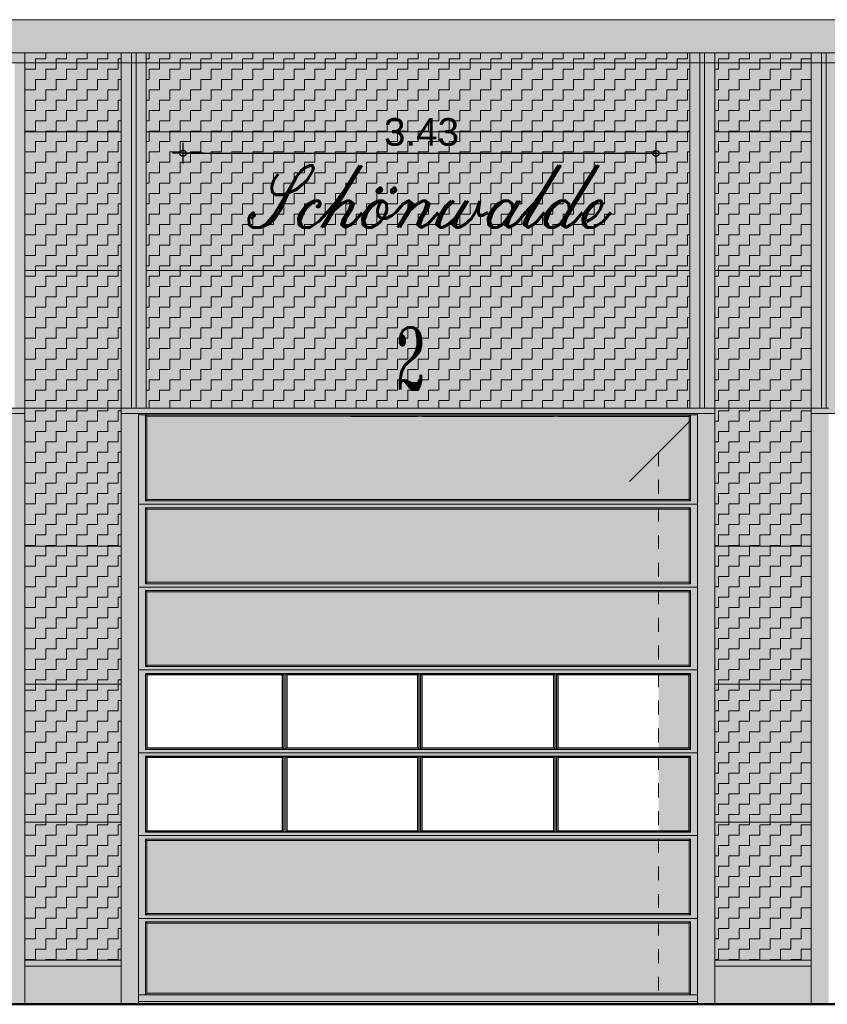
# Model space of a CAD drawing. Header units: metres. Extents: x 1169 to 1496, y -112 to 50.
# Tile 178 of 256: x 1376 to 1382, y -71 to -64. Entities that reach past the tile are written whole.
import ezdxf

# ---------------------------------------------------------------- set-up
doc = ezdxf.new("R2010")
doc.units = ezdxf.units.M
doc.header["$XCLIPFRAME"] = 2
doc.header["$PDMODE"] = 65
doc.linetypes.add('AUSGEZOGEN', pattern=[0])
doc.linetypes.add('PUNKT2_S9', pattern=[0.0015, 0, -0.0015])
for name, color, linetype, lineweight in [('XR$2$Ansicht', 1, 'AUSGEZOGEN', 50), ('XR$2$Dach_1', 3, 'AUSGEZOGEN', 18), ('XR$2$Filling', 4, 'AUSGEZOGEN', 13), ('XR$2$Maßlinie 1_50', 7, 'AUSGEZOGEN', 25), ('XR$2$Schraffur', 4, 'AUSGEZOGEN', 13), ('XR$2$STANDARD_1', 7, 'AUSGEZOGEN', 25), ('XR$2$Wegeflächen', 4, 'AUSGEZOGEN', 13), ('XR$3$Design', 4, 'AUSGEZOGEN', 13), ('XR$3$Filling', 4, 'AUSGEZOGEN', 13), ('XR$3$Möblierung', 4, 'AUSGEZOGEN', 13), ('XR$4$Ansicht', 1, 'AUSGEZOGEN', 50), ('XR$4$Muster', 4, 'AUSGEZOGEN', 13), ('XR$5$Möblierung', 4, 'AUSGEZOGEN', 13)]:
    doc.layers.add(name, color=color, linetype=linetype, lineweight=lineweight)
doc.styles.add('ARIAL', font='arial.ttf')
doc.styles.add('ROMANT', font='romant__.ttf')
doc.styles.add('SCRIPTC', font='scriptc_.ttf')
doc.dimstyles.new('DIMSTYLE_8', dxfattribs={"dimtxt": 0.2, "dimasz": 0.15, "dimexe": 0, "dimexo": 1e-06, "dimgap": 0.1, "dimtad": 2, "dimrnd": 0.005, "dimzin": 4, "dimdsep": 46, "dimtxsty": 'ARIAL', "dimblk1": 'ALL_ML_KREIS', "dimblk2": 'ALL_ML_KREIS', "dimsah": 1, "dimcen": 0, "dimse1": 1, "dimse2": 1, "dimclrd": 7, "dimclre": 7, "dimclrt": 7, "dimadec": 0, "dimazin": 0, "dimtfac": 1, "dimtdec": 0, "dimtix": 1, "dimtmove": 2, "dimatfit": 3, "dimfxl": 0, "dimtzin": 0, "dimlwd": 0, "dimlwe": 25, "dimarcsym": 0})
picture_1 = doc.add_image_def('image1.tif', size_in_pixel=(512, 512))
pattern_1 = [(90, (-0.15, 0.15), (-0.075, 0.075), [0.075, -0.075]), (180, (-0.15, 0.15), (-0.075, -0.075), [0.075, -0.075])]

# ---------------------------------------------------------------- blocks, each defined once
blk = doc.blocks.new('ALL_ML_KREIS')
at = {"color": 0, "linetype": 'ByBlock', "lineweight": -2}
for p, q in [((0, -0.5), (0, 0.5)), ((-1, 0), (0.5, 0))]:
    blk.add_line(p, q, dxfattribs=at)
blk.add_circle((0, 0), 0.15, dxfattribs=at)
blk = doc.blocks.new('*D118')
at = {"layer": 'DEFPOINTS', "color": 7, "linetype": 'AUSGEZOGEN', "lineweight": 25, "transparency": 33554687}
for p in [(1377.32, -65.1096), (1380.7485, -65.7012), (1377.32, -65.8224)]:
    blk.add_point(p, dxfattribs=at)
at = {"layer": 'XR$2$Maßlinie 1_50', "color": 7, "linetype": 'AUSGEZOGEN', "lineweight": -2, "transparency": 33554687}
blk.add_line((1377.32, -65.1096), (1380.7485, -65.1096), dxfattribs=at)
at = {"layer": 'XR$2$Maßlinie 1_50', "color": 7, "linetype": 'AUSGEZOGEN', "lineweight": 25, "transparency": 33554687, "xscale": 0.15, "yscale": 0.15, "zscale": 0.15, "rotation": 180}
blk.add_blockref('ALL_ML_KREIS', (1377.32, -65.1096), dxfattribs=at)
at = {"layer": 'XR$2$Maßlinie 1_50', "color": 7, "linetype": 'AUSGEZOGEN', "lineweight": 25, "transparency": 33554687, "xscale": 0.15, "yscale": 0.15, "zscale": 0.15}
blk.add_blockref('ALL_ML_KREIS', (1380.7485, -65.1096), dxfattribs=at)
at = {"layer": 'XR$2$Maßlinie 1_50', "color": 7, "linetype": 'AUSGEZOGEN', "lineweight": 25, "transparency": 33554687, "insert": (1379.0487, -64.9561), "char_height": 0.2, "width": 0.8, "attachment_point": 5, "style": 'ARIAL'}
blk.add_mtext('\\A1;{\\A1;{3.43\\H0.132000;\\S^ ;}}', dxfattribs=at)

msp = doc.modelspace()

# ---------------------------------------------------------------- hatches: boundary and pattern name
at = {"layer": 'XR$2$Filling', "linetype": 'AUSGEZOGEN', "lineweight": 13, "transparency": 33554687}
h = msp.add_hatch(dxfattribs=at)
h.set_pattern_fill('MUSTER', color=52, scale=0.075, angle=90, style=0, pattern_type=2)
h.set_pattern_definition(pattern_1)
h.paths.add_polyline_path([(1376.1731, -64.3816), (1376.1731, -70.9551), (1376.8731, -70.9551), (1376.8731, -64.3816)], flags=0)
h = msp.add_hatch(dxfattribs=at)
h.set_pattern_fill('MUSTER', color=52, scale=0.075, angle=90, style=0, pattern_type=2)
h.set_pattern_definition(pattern_1)
h.paths.add_polyline_path([(1377.0531, -64.3816), (1377.0531, -66.9551), (1380.9931, -66.9551), (1380.9931, -64.3816)], flags=0)
h = msp.add_hatch(dxfattribs=at)
h.set_pattern_fill('MUSTER', color=52, scale=0.075, angle=90, style=0, pattern_type=2)
h.set_pattern_definition(pattern_1)
h.paths.add_polyline_path([(1381.1731, -70.9551), (1381.8731, -70.9551), (1381.8731, -64.3816), (1381.1731, -64.3816)], flags=0)
at = {"layer": 'XR$3$Filling', "linetype": 'AUSGEZOGEN', "lineweight": 200, "true_color": 0x861922, "transparency": 33554687}
for points in [[(1380.9879, -67.6175), (1380.9879, -67.0153), (1380.0354, -67.0153), (1380.0074, -67.0152), (1379.0507, -67.0153), (1379.0227, -67.0152), (1378.5337, -67.0153), (1377.0583, -67.0152), (1377.0583, -67.6176), (1380.0064, -67.6176), (1380.0064, -67.6176)], [(1378.8139, -67.6876), (1377.0583, -67.6876), (1377.0583, -68.2176), (1378.0481, -68.2176), (1378.0481, -68.2177), (1380.9879, -68.2175), (1380.9879, -67.6876), (1379.7181, -67.6876), (1379.7181, -67.6876)], [(1378.8139, -68.2876), (1377.0583, -68.2876), (1377.0583, -68.8176), (1378.0481, -68.8176), (1378.0481, -68.8176), (1380.9879, -68.8174), (1380.9879, -68.2876), (1379.7181, -68.2876), (1379.7181, -68.2875)], [(1378.8139, -70.0876), (1377.0583, -70.0876), (1377.0583, -70.6176), (1378.0481, -70.6176), (1378.0481, -70.6177), (1380.9879, -70.6175), (1380.9879, -70.0876), (1379.7181, -70.0876), (1379.7181, -70.0876)], [(1378.8139, -70.6876), (1377.0583, -70.6876), (1377.0583, -71.1951), (1380.9879, -71.1951), (1380.9879, -70.6876), (1379.6664, -70.6876), (1379.6664, -70.6876)]]:
    msp.add_hatch(color=246, dxfattribs=at).paths.add_polyline_path(points)
at = {"layer": 'XR$3$Möblierung', "linetype": 'AUSGEZOGEN', "lineweight": 13, "true_color": 0x9f9d98, "transparency": 33554687}
for points in [[(1368.395, -64.1416), (1368.395, -64.8324), (1368.4181, -64.8324), (1368.4181, -64.3816), (1387.2981, -64.3816), (1387.2981, -64.8324), (1387.3215, -64.8324), (1387.3215, -64.1416)], [(1376.8731, -70.9991), (1376.8731, -70.9551), (1376.1731, -70.9551), (1376.1731, -70.9991)], [(1381.8731, -70.9991), (1381.8731, -70.9551), (1381.1731, -70.9551), (1381.1731, -70.9991)]]:
    msp.add_hatch(color=253, dxfattribs=at).paths.add_polyline_path(points)
at = {"layer": 'XR$4$Muster', "linetype": 'AUSGEZOGEN', "lineweight": 13, "transparency": 33554687}
for points in [[(1387.2487, -64.4545), (1387.2981, -64.405), (1387.2981, -64.3816), (1368.4181, -64.3816), (1368.4181, -64.4545), (1369.5579, -64.4545)], [(1380.767, -71.2751), (1381.0481, -71.2751), (1381.0481, -66.9951), (1376.9981, -66.9951), (1376.9981, -67.2762), (1380.767, -67.2762)], [(1376.8731, -70.9991), (1376.1731, -70.9991), (1376.1731, -71.0391), (1376.8731, -71.0391)], [(1381.1731, -71.0391), (1381.8731, -71.0391), (1381.8731, -70.9991), (1381.1731, -70.9991)]]:
    msp.add_hatch(color=59, dxfattribs=at).paths.add_polyline_path(points)
at = {"layer": 'XR$5$Möblierung', "linetype": 'AUSGEZOGEN', "lineweight": 13, "true_color": 0x9f9d98, "transparency": 33554687}
for points in [[(1371.8731, -71.2751), (1371.9981, -71.2751), (1371.9981, -66.9951), (1376.0481, -66.9951), (1376.0481, -71.2751), (1376.1731, -71.2751), (1376.1731, -64.3816), (1376.1001, -64.3816), (1376.1001, -66.9551), (1376.0661, -66.9551), (1376.0661, -64.3816), (1375.9931, -64.3816), (1375.9931, -66.9551), (1372.0531, -66.9551), (1372.0531, -64.3816), (1371.9801, -64.3816), (1371.9801, -66.9551), (1371.9461, -66.9551), (1371.9461, -64.3816), (1371.8731, -64.3816)], [(1381.1731, -71.2751), (1381.1731, -64.3816), (1381.1001, -64.3816), (1381.1001, -66.9551), (1381.0661, -66.9551), (1381.0661, -64.3816), (1380.9931, -64.3816), (1380.9931, -66.9551), (1377.0531, -66.9551), (1377.0531, -64.3816), (1376.9801, -64.3816), (1376.9801, -66.9551), (1376.9461, -66.9551), (1376.9461, -64.3816), (1376.8731, -64.3816), (1376.8731, -71.2751), (1376.9981, -71.2751), (1376.9981, -66.9951), (1381.0481, -66.9951), (1381.0481, -71.2751)], [(1381.8731, -64.3816), (1381.8731, -71.2751), (1381.9981, -71.2751), (1381.9981, -66.9951), (1386.0481, -66.9951), (1386.0481, -71.2751), (1386.1731, -71.2751), (1386.1731, -64.3816), (1386.1001, -64.3816), (1386.1001, -66.9551), (1386.0661, -66.9551), (1386.0661, -64.3816), (1385.9931, -64.3816), (1385.9931, -66.9551), (1382.0531, -66.9551), (1382.0531, -64.3816), (1381.9801, -64.3816), (1381.9801, -66.9551), (1381.9461, -66.9551), (1381.9461, -64.3816)]]:
    msp.add_hatch(color=253, dxfattribs=at).paths.add_polyline_path(points)
at = {"layer": 'XR$5$Möblierung', "linetype": 'AUSGEZOGEN', "lineweight": 13, "true_color": 0x878581, "transparency": 33554687}
for points in [[(1376.1731, -64.3816), (1376.1731, -70.9551), (1376.8731, -70.9551), (1376.8731, -64.3816)], [(1377.0531, -64.3816), (1377.0531, -66.9551), (1380.9931, -66.9551), (1380.9931, -64.3816)], [(1381.1731, -70.9551), (1381.8731, -70.9551), (1381.8731, -64.3816), (1381.1731, -64.3816)]]:
    msp.add_hatch(color=252, dxfattribs=at).paths.add_polyline_path(points)
at = {"layer": 'XR$5$Möblierung', "linetype": 'AUSGEZOGEN', "lineweight": 13, "true_color": 0x73716e, "transparency": 33554687}
for points in [[(1376.9801, -66.9551), (1376.9801, -64.3816), (1376.9461, -64.3816), (1376.9461, -66.9551)], [(1381.0661, -64.3816), (1381.0661, -66.9551), (1381.1001, -66.9551), (1381.1001, -64.3816)], [(1381.9801, -66.9551), (1381.9801, -64.3816), (1381.9461, -64.3816), (1381.9461, -66.9551)]]:
    msp.add_hatch(color=8, dxfattribs=at).paths.add_polyline_path(points)
at = {"layer": 'XR$5$Möblierung', "linetype": 'AUSGEZOGEN', "lineweight": 13, "true_color": 0x72151d, "transparency": 33554687}
msp.add_hatch(color=246, dxfattribs=at).paths.add_polyline_path([(1376.9981, -67.2762), (1376.9981, -71.2751), (1380.767, -71.2751), (1380.767, -71.1951), (1377.0583, -71.1951), (1377.0583, -70.6877), (1377.0583, -70.6876), (1378.8087, -70.6876), (1379.5581, -70.6876), (1379.6665, -70.6876), (1379.6665, -70.6876), (1380.767, -70.6876), (1380.767, -70.6176), (1379.6665, -70.6176), (1379.6665, -70.6176), (1378.0482, -70.6177), (1377.0583, -70.6177), (1377.0583, -70.6176), (1377.0583, -70.0877), (1377.0583, -70.0876), (1378.8087, -70.0876), (1379.5582, -70.0876), (1379.7182, -70.0876), (1379.7182, -70.0876), (1380.767, -70.0876), (1380.767, -70.0278), (1378.0518, -70.0278), (1378.0416, -70.0176), (1377.0583, -70.0176), (1377.0583, -69.4876), (1378.0417, -69.4876), (1378.0518, -69.4775), (1380.767, -69.4775), (1380.767, -69.4278), (1378.0518, -69.4278), (1378.0416, -69.4176), (1377.0583, -69.4176), (1377.0583, -69.4176), (1377.0583, -68.8876), (1378.0417, -68.8876), (1378.0518, -68.8775), (1380.767, -68.8775), (1380.767, -68.8177), (1380.0363, -68.8177), (1380.0363, -68.8176), (1377.0583, -68.8176), (1377.0583, -68.8176), (1377.0583, -68.2877), (1377.0583, -68.2876), (1378.814, -68.2876), (1379.7182, -68.2875), (1379.7182, -68.2876), (1379.7837, -68.2876), (1380.767, -68.2875), (1380.767, -68.2176), (1379.6665, -68.2176), (1379.6665, -68.2176), (1378.0482, -68.2177), (1377.0583, -68.2177), (1377.0583, -68.2176), (1377.0583, -67.6877), (1377.0583, -67.6876), (1378.8087, -67.6876), (1379.5582, -67.6876), (1379.7182, -67.6876), (1379.7182, -67.6876), (1380.767, -67.6876), (1380.767, -67.6176), (1377.0583, -67.6176), (1377.0583, -67.2762)])
at = {"layer": 'XR$5$Möblierung', "linetype": 'AUSGEZOGEN', "lineweight": 13, "true_color": 0xb4b2ac, "transparency": 33554687}
for points in [[(1376.8731, -71.2751), (1376.8731, -70.9991), (1376.1731, -70.9991), (1376.1731, -71.2751)], [(1381.8731, -71.2751), (1381.8731, -70.9991), (1381.1731, -70.9991), (1381.1731, -71.2751)]]:
    msp.add_hatch(color=253, dxfattribs=at).paths.add_polyline_path(points)

# ---------------------------------------------------------------- linework, layer by layer
at = {"layer": 'XR$2$Ansicht', "color": 4, "linetype": 'AUSGEZOGEN', "lineweight": 13, "transparency": 33554687}
for p, q in [((1376.1731, -64.9551), (1376.8731, -64.9551)), ((1377.0531, -64.9551), (1380.9931, -64.9551)), ((1381.1731, -64.9551), (1381.8731, -64.9551)), ((1376.1731, -65.9599), (1376.8731, -65.9599)), ((1377.0531, -65.9599), (1380.9931, -65.9599)), ((1381.1731, -65.9599), (1381.8731, -65.9599)), ((1376.1731, -66.9551), (1371.9981, -66.9551)), ((1376.1731, -66.9551), (1376.8731, -66.9551)), ((1381.0481, -66.9551), (1376.8731, -66.9551)), ((1381.0481, -66.9551), (1381.9981, -66.9551)), ((1376.9981, -66.9951), (1376.9981, -71.2751)), ((1381.0481, -66.9951), (1381.0481, -71.2751)), ((1376.1731, -67.9551), (1376.8731, -67.9551)), ((1381.1731, -67.9551), (1381.8731, -67.9551)), ((1376.1731, -68.9551), (1376.8731, -68.9551)), ((1381.1731, -68.9551), (1381.8731, -68.9551)), ((1376.1731, -69.9551), (1376.8731, -69.9551)), ((1381.1731, -69.9551), (1381.8731, -69.9551)), ((1376.1731, -70.9551), (1376.8731, -70.9551)), ((1381.1731, -70.9551), (1381.8731, -70.9551)), ((1376.1731, -70.9991), (1376.8731, -70.9991)), ((1381.1731, -70.9991), (1381.8731, -70.9991))]:
    msp.add_line(p, q, dxfattribs=at)
at = {"layer": 'XR$2$Dach_1', "color": 4, "linetype": 'AUSGEZOGEN', "lineweight": 13, "transparency": 33554687}
for p, q in [((1368.395, -64.1416), (1387.3215, -64.1416)), ((1368.395, -64.3816), (1387.3215, -64.3816)), ((1376.1731, -66.9551), (1376.1731, -64.3816)), ((1376.8731, -66.9551), (1376.8731, -64.3816)), ((1376.9461, -66.9551), (1376.9461, -64.3816)), ((1376.9801, -66.9551), (1376.9801, -64.3816)), ((1377.0531, -66.9551), (1377.0531, -64.3816)), ((1380.9931, -66.9551), (1380.9931, -64.3816)), ((1381.0661, -66.9551), (1381.0661, -64.3816)), ((1381.1001, -66.9551), (1381.1001, -64.3816)), ((1381.1731, -66.9551), (1381.1731, -64.3816)), ((1381.8731, -66.9551), (1381.8731, -64.3816)), ((1381.9461, -66.9551), (1381.9461, -64.3816)), ((1381.9801, -66.9551), (1381.9801, -64.3816)), ((1376.1731, -71.2751), (1376.1731, -66.9551)), ((1376.8731, -71.2751), (1376.8731, -66.9551)), ((1381.1731, -71.2751), (1381.1731, -66.9551)), ((1381.8731, -71.2751), (1381.8731, -66.9551)), ((1371.8731, -66.9951), (1376.1731, -66.9951)), ((1376.8731, -66.9951), (1381.1731, -66.9951)), ((1381.0481, -71.2751), (1381.0481, -66.9951)), ((1381.8731, -66.9951), (1386.1731, -66.9951))]:
    msp.add_line(p, q, dxfattribs=at)
at = {"layer": 'XR$2$Schraffur', "color": 1, "linetype": 'AUSGEZOGEN', "lineweight": 13, "transparency": 33554687}
for p, q in [((1378.5348, -67.0051), (1376.9981, -67.0051)), ((1377.0583, -67.0152), (1377.0481, -67.0051)), ((1377.0481, -67.0051), (1377.0481, -67.6278)), ((1377.0583, -67.0152), (1377.0583, -67.6176)), ((1380.9879, -67.0152), (1377.0583, -67.0152)), ((1381.0481, -67.0051), (1378.5348, -67.0051)), ((1379.0217, -67.0153), (1378.5348, -67.0153)), ((1380.0064, -67.0153), (1379.0517, -67.0153)), ((1380.9879, -67.0153), (1380.0364, -67.0153)), ((1380.9879, -67.0153), (1380.9981, -67.0051)), ((1380.9879, -67.6176), (1380.9879, -67.0152)), ((1380.9981, -67.0051), (1380.9981, -67.6278)), ((1377.0583, -67.6176), (1377.0481, -67.6278)), ((1380.9879, -67.6176), (1377.0583, -67.6176)), ((1379.0217, -67.6176), (1378.0716, -67.6177)), ((1379.6364, -67.6176), (1379.0517, -67.6176)), ((1380.0064, -67.6176), (1379.0517, -67.6176)), ((1380.0064, -67.6176), (1379.7181, -67.6176)), ((1380.9879, -67.6175), (1380.0364, -67.6176)), ((1380.988, -67.6176), (1380.0364, -67.6176)), ((1380.9879, -67.6176), (1380.9981, -67.6278)), ((1376.9981, -67.6526), (1381.0481, -67.6526)), ((1377.0481, -67.6278), (1380.9981, -67.6278)), ((1377.0583, -67.6877), (1377.0481, -67.6775)), ((1377.0481, -67.6775), (1377.0481, -68.0916)), ((1377.0481, -67.6775), (1380.9981, -67.6775)), ((1380.9881, -67.6875), (1377.0583, -67.6877)), ((1377.0583, -67.6876), (1377.0583, -68.2176)), ((1380.988, -67.6876), (1379.7181, -67.6876)), ((1380.9879, -67.6877), (1380.9981, -67.6775)), ((1380.9879, -68.2176), (1380.9879, -67.6876)), ((1380.9981, -67.6775), (1380.9981, -68.0916)), ((1377.0481, -67.7089), (1377.0481, -68.2278)), ((1380.9981, -67.7089), (1380.9981, -68.2278)), ((1376.9981, -68.2526), (1381.0481, -68.2526)), ((1377.0583, -68.2176), (1377.0481, -68.2278)), ((1377.0481, -68.2278), (1380.9981, -68.2278)), ((1380.988, -68.2175), (1377.0583, -68.2177)), ((1380.9881, -68.2176), (1379.6664, -68.2176)), ((1380.9879, -68.2175), (1380.9981, -68.2277)), ((1377.0583, -68.2877), (1377.0481, -68.2775)), ((1377.0481, -68.2775), (1377.0481, -68.8278)), ((1377.0481, -68.2775), (1380.9981, -68.2775)), ((1377.0583, -68.2876), (1377.0583, -68.8176)), ((1380.988, -68.2876), (1377.0583, -68.2876)), ((1380.9879, -68.2875), (1380.0364, -68.2876)), ((1380.9879, -68.2877), (1380.9981, -68.2775)), ((1380.9879, -68.8176), (1380.9879, -68.2875)), ((1380.9981, -68.2775), (1380.9981, -68.8278)), ((1377.0481, -68.4829), (1377.0481, -68.8226)), ((1377.0583, -68.4931), (1377.0583, -68.8124)), ((1380.9879, -68.8124), (1380.9879, -68.4931)), ((1380.9879, -68.8177), (1380.9879, -68.4932)), ((1380.9981, -68.4829), (1380.9981, -68.8226)), ((1377.0481, -68.7123), (1377.0481, -68.8278)), ((1377.0583, -68.7224), (1377.0583, -68.8176)), ((1380.9981, -68.7123), (1380.9981, -68.8278)), ((1377.0583, -68.8176), (1377.0481, -68.8278)), ((1377.0481, -68.8278), (1380.9981, -68.8278)), ((1380.988, -68.8176), (1377.0583, -68.8176)), ((1380.9881, -68.8177), (1380.0363, -68.8177)), ((1380.9879, -68.8176), (1380.9981, -68.8278)), ((1376.9981, -68.8526), (1381.0481, -68.8526)), ((1377.0583, -68.8876), (1377.0481, -68.8775)), ((1377.0481, -68.8775), (1377.0481, -69.4278)), ((1377.0481, -68.8775), (1380.9981, -68.8775)), ((1377.0583, -68.8876), (1377.0583, -69.4176)), ((1378.0417, -68.8876), (1377.0583, -68.8876)), ((1378.0416, -68.8877), (1378.0416, -69.4176)), ((1378.0518, -68.8775), (1378.0518, -69.4278)), ((1378.0614, -68.8775), (1378.0614, -69.4278)), ((1379.0217, -68.8876), (1378.0716, -68.8877)), ((1378.0716, -68.8877), (1378.0716, -69.4177)), ((1379.0217, -68.8876), (1378.3299, -68.8876)), ((1379.0217, -68.8876), (1379.0217, -69.4176)), ((1379.0319, -68.8775), (1379.0319, -69.4278)), ((1379.0415, -68.8775), (1379.0415, -69.4278)), ((1379.6364, -68.8876), (1379.0517, -68.8876)), ((1380.0064, -68.8876), (1379.0517, -68.8876)), ((1379.0517, -68.8876), (1379.0517, -69.4177)), ((1380.0064, -68.8876), (1379.6664, -68.8876)), ((1380.0064, -68.8876), (1380.0064, -69.4177)), ((1380.0166, -68.8775), (1380.0166, -69.4278)), ((1380.0262, -68.8775), (1380.0262, -69.4278)), ((1380.0364, -68.8876), (1380.0364, -69.4176)), ((1380.9894, -68.8876), (1380.0364, -68.8876)), ((1380.9879, -68.8877), (1380.9981, -68.8775)), ((1380.9879, -69.4176), (1380.9879, -68.8876)), ((1380.9981, -68.8775), (1380.9981, -69.4278)), ((1376.9981, -69.4526), (1381.0481, -69.4526)), ((1377.0583, -69.4176), (1377.0481, -69.4278)), ((1377.0481, -69.4278), (1380.9981, -69.4278)), ((1377.0583, -69.4876), (1377.0481, -69.4775)), ((1377.0481, -69.4775), (1377.0481, -70.0278)), ((1377.0481, -69.4775), (1380.9981, -69.4775)), ((1378.0416, -69.4176), (1377.0583, -69.4176)), ((1378.0518, -69.4775), (1378.0518, -70.0278)), ((1378.0614, -69.4775), (1378.0614, -70.0278)), ((1379.0217, -69.4176), (1378.0716, -69.4176)), ((1379.0217, -69.4176), (1378.5348, -69.4176)), ((1379.0319, -69.4775), (1379.0319, -70.0278)), ((1379.0415, -69.4775), (1379.0415, -70.0278)), ((1379.6364, -69.4176), (1379.0517, -69.4176)), ((1380.0064, -69.4177), (1379.0517, -69.4176)), ((1380.0064, -69.4176), (1379.7181, -69.4176)), ((1380.0166, -69.4775), (1380.0166, -70.0278)), ((1380.0262, -69.4775), (1380.0262, -70.0278)), ((1380.9894, -69.4177), (1380.0364, -69.4176)), ((1380.9879, -69.4176), (1380.9981, -69.4278)), ((1380.9879, -69.4878), (1380.9981, -69.4776)), ((1380.9981, -69.4775), (1380.9981, -70.0278)), ((1377.0583, -69.4876), (1377.0583, -70.0176)), ((1378.0417, -69.4876), (1377.0583, -69.4876)), ((1378.0416, -69.4877), (1378.0416, -70.0176)), ((1379.0217, -69.4876), (1378.0716, -69.4877)), ((1378.0716, -69.4877), (1378.0716, -70.0177)), ((1379.0217, -69.4876), (1378.3299, -69.4876)), ((1379.0217, -69.4876), (1379.0217, -70.0176)), ((1379.6364, -69.4876), (1379.0517, -69.4876)), ((1380.0064, -69.4876), (1379.0517, -69.4876)), ((1379.0517, -69.4876), (1379.0517, -70.0177)), ((1380.0064, -69.4876), (1379.6664, -69.4876)), ((1380.0064, -69.4876), (1380.0064, -70.0177)), ((1380.0364, -69.4876), (1380.0364, -70.0176)), ((1380.9879, -69.4878), (1380.0364, -69.4878)), ((1380.9879, -70.0176), (1380.9879, -69.4876)), ((1377.0583, -70.0176), (1377.0481, -70.0278)), ((1377.0481, -70.0278), (1380.9981, -70.0278)), ((1378.0416, -70.0176), (1377.0583, -70.0176)), ((1379.0217, -70.0176), (1378.0716, -70.0176)), ((1379.0217, -70.0176), (1378.5348, -70.0176)), ((1379.6364, -70.0176), (1379.0517, -70.0176)), ((1380.0064, -70.0177), (1379.0517, -70.0176)), ((1380.0064, -70.0176), (1379.7181, -70.0176)), ((1380.988, -70.0178), (1380.0364, -70.0178)), ((1380.9879, -70.0176), (1380.9981, -70.0278)), ((1376.9981, -70.0526), (1381.0481, -70.0526)), ((1377.0583, -70.0877), (1377.0481, -70.0775)), ((1377.0481, -70.0775), (1380.9981, -70.0775)), ((1377.0481, -70.0775), (1377.0481, -70.6278)), ((1380.9881, -70.0875), (1377.0583, -70.0877)), ((1377.0583, -70.0876), (1377.0583, -70.6177)), ((1380.988, -70.0876), (1379.7181, -70.0876)), ((1380.9879, -70.0877), (1380.9981, -70.0775)), ((1380.9879, -70.1312), (1380.9879, -70.0875)), ((1380.9879, -70.6176), (1380.9879, -70.0875)), ((1380.9981, -70.0775), (1380.9981, -70.1412)), ((1380.9981, -70.0775), (1380.9981, -70.6278)), ((1377.0583, -70.6176), (1377.0481, -70.6278)), ((1380.988, -70.6175), (1377.0583, -70.6177)), ((1379.6364, -70.6176), (1378.3299, -70.6176)), ((1380.9881, -70.6176), (1379.6664, -70.6176)), ((1380.9879, -70.6175), (1380.9981, -70.6277)), ((1376.9981, -70.6526), (1381.0481, -70.6526)), ((1377.0481, -70.6278), (1380.9981, -70.6278)), ((1377.0583, -70.6877), (1377.0481, -70.6775)), ((1377.0481, -70.6775), (1377.0481, -71.2053)), ((1377.0481, -70.6775), (1380.9981, -70.6775)), ((1380.9879, -70.6875), (1377.0583, -70.6877)), ((1377.0583, -70.6876), (1377.0583, -71.1951)), ((1380.988, -70.6876), (1379.6664, -70.6876)), ((1380.9879, -70.6877), (1380.9981, -70.6775)), ((1380.9879, -71.1951), (1380.9879, -70.6875)), ((1380.9981, -70.6775), (1380.9981, -71.2053)), ((1381.0481, -71.2053), (1376.9981, -71.2053)), ((1381.0481, -71.2551), (1376.9981, -71.2551)), ((1377.0583, -71.1951), (1377.0481, -71.2053)), ((1380.9879, -71.1951), (1377.0583, -71.1951)), ((1381.0481, -71.2053), (1378.3299, -71.2053)), ((1380.9879, -71.1951), (1379.7181, -71.1951)), ((1380.9879, -71.1951), (1380.9981, -71.2053))]:
    msp.add_line(p, q, dxfattribs=at)
at = {"layer": 'XR$2$STANDARD_1', "color": 35, "linetype": 'AUSGEZOGEN', "lineweight": 13, "transparency": 33554687}
for p, q in [((1378.0416, -68.8877), (1378.0518, -68.8775)), ((1378.0716, -68.8877), (1378.0614, -68.8775)), ((1379.0217, -68.8876), (1379.0319, -68.8774)), ((1379.0517, -68.8876), (1379.0415, -68.8774)), ((1380.0064, -68.8876), (1380.0165, -68.8774)), ((1380.0364, -68.8876), (1380.0262, -68.8774)), ((1378.0416, -69.4176), (1378.0518, -69.4278)), ((1378.0416, -69.4877), (1378.0518, -69.4775)), ((1378.0614, -69.4278), (1378.0716, -69.4176)), ((1378.0716, -69.4877), (1378.0614, -69.4775)), ((1379.0217, -69.4176), (1379.0319, -69.4278)), ((1379.0217, -69.4876), (1379.0319, -69.4774)), ((1379.0415, -69.4278), (1379.0517, -69.4176)), ((1379.0517, -69.4876), (1379.0415, -69.4774)), ((1380.0064, -69.4177), (1380.0165, -69.4278)), ((1380.0064, -69.4876), (1380.0165, -69.4774)), ((1380.0262, -69.4278), (1380.0363, -69.4176)), ((1380.0364, -69.4876), (1380.0262, -69.4774)), ((1378.0416, -70.0176), (1378.0518, -70.0278)), ((1378.0614, -70.0278), (1378.0716, -70.0176)), ((1379.0217, -70.0176), (1379.0319, -70.0278)), ((1379.0415, -70.0278), (1379.0517, -70.0176)), ((1380.0064, -70.0177), (1380.0165, -70.0278)), ((1380.0262, -70.0278), (1380.0363, -70.0176))]:
    msp.add_line(p, q, dxfattribs=at)
at = {"layer": 'XR$2$Wegeflächen', "color": 1, "linetype": 'AUSGEZOGEN', "lineweight": 50, "transparency": 33554687}
msp.add_line((1339.4695, -71.2751), (1389.613, -71.2751), dxfattribs=at)
at = {"layer": 'XR$4$Ansicht', "color": 35, "linetype": 'AUSGEZOGEN', "lineweight": 13, "transparency": 33554687}
for p, q in [((1368.4065, -64.4545), (1388.7463, -64.4545)), ((1380.9981, -67.0451), (1380.5548, -67.4884))]:
    msp.add_line(p, q, dxfattribs=at)
at = {"layer": 'XR$4$Ansicht', "color": 4, "linetype": 'PUNKT2_S9', "lineweight": 13, "transparency": 33554687}
msp.add_line((1380.767, -67.2762), (1380.767, -71.2751), dxfattribs=at)

# ---------------------------------------------------------------- texts
at = {"layer": 'XR$2$STANDARD_1', "color": 1, "linetype": 'AUSGEZOGEN', "lineweight": 13, "transparency": 33554687, "char_height": 0.45, "attachment_point": 7, "rotation": 0.0189}
for s, insert, width, style in [('\\W0.89;\\Q19.0; FFW            Schönwalde           Dorf', (1373.0895, -65.9059), 11.525841, 'SCRIPTC'), ('\\W0.56;2', (1378.8606, -66.821), 0.38846, 'ROMANT')]:
    msp.add_mtext(s, dxfattribs=dict(at, insert=insert, width=width, style=style))

# ---------------------------------------------------------------- dimensions: what is measured, and where the dimension line sits
at = {"layer": 'XR$2$Maßlinie 1_50', "color": 7, "linetype": 'AUSGEZOGEN', "lineweight": 25, "transparency": 33554687}
dim = msp.add_linear_dim(base=(1380.7485, -65.1096), p1=(1377.32, -65.8224), p2=(1380.7485, -65.7012), dimstyle='DIMSTYLE_8', override={"dimpost": '<>', "dimclrd": 7, "dimclre": 7, "dimclrt": 7, "dimlwd": 0, "dimlwe": 25}, dxfattribs=at)
dim.commit()
dim.dimension.update_dxf_attribs({"geometry": '*D118', "text_midpoint": (1379.0487, -64.9561), "dimtype": 160})

# ---------------------------------------------------------------- pictures from other files: only their frames are drawn
at = {"layer": 'XR$3$Design', "color": 7, "linetype": 'AUSGEZOGEN', "lineweight": 25, "transparency": 33554687}
image = msp.add_image(picture_1, insert=(1377.0583, -69.4176), size_in_units=(0.9833, 0.53), dxfattribs=at)
image.set_boundary_path([(-0.5, 511.5), (511.5, 511.5), (511.5, -0.5), (-0.5, -0.5), (-0.5, 511.5)])
image = msp.add_image(picture_1, insert=(1378.0716, -69.4176), size_in_units=(0.9501, 0.53), dxfattribs=at)
image.set_boundary_path([(-0.5, -0.46), (-0.5, 511.46), (399.52, 511.5), (511.5, 511.5), (511.5, -0.5), (399.52, -0.5), (-0.5, -0.46)])
image = msp.add_image(picture_1, insert=(1379.0517, -69.4177), size_in_units=(0.9547, 0.5301), dxfattribs=at)
image.set_boundary_path([(-0.5, -0.47), (-0.5, -0.46), (-0.49, -0.46), (-0.49, 511.44), (313.1, 511.44), (313.1, 511.48), (511.5, 511.5), (511.5, 511.44), (511.49, 511.44), (511.49, -0.46), (329.19, -0.46), (329.19, -0.5), (-0.5, -0.47)])
image = msp.add_image(picture_1, insert=(1380.0364, -69.4176), size_in_units=(0.9516, 0.53), dxfattribs=at)
image.set_boundary_path([(-0.5, 511.5), (511.5, 511.5), (511.5, -0.5), (-0.5, -0.5), (-0.5, 511.5)])
image = msp.add_image(picture_1, insert=(1377.0583, -70.0176), size_in_units=(0.9833, 0.53), dxfattribs=at)
image.set_boundary_path([(-0.5, 511.5), (511.5, 511.5), (511.5, -0.5), (-0.5, -0.5), (-0.5, 511.5)])
image = msp.add_image(picture_1, insert=(1378.0716, -70.0176), size_in_units=(0.9501, 0.53), dxfattribs=at)
image.set_boundary_path([(-0.5, -0.46), (-0.5, 511.46), (399.52, 511.5), (511.5, 511.5), (511.5, -0.5), (399.52, -0.5), (-0.5, -0.46)])
image = msp.add_image(picture_1, insert=(1379.0517, -70.0177), size_in_units=(0.9547, 0.5301), dxfattribs=at)
image.set_boundary_path([(-0.5, -0.47), (-0.5, -0.46), (-0.49, -0.46), (-0.49, 511.44), (313.1, 511.44), (313.1, 511.48), (511.5, 511.5), (511.5, 511.44), (511.49, 511.44), (511.49, -0.46), (329.19, -0.46), (329.19, -0.5), (-0.5, -0.47)])
image = msp.add_image(picture_1, insert=(1380.0364, -70.0176), size_in_units=(0.9516, 0.53), dxfattribs=at)
image.set_boundary_path([(-0.5, 511.5), (511.5, 511.5), (511.5, -0.5), (-0.5, -0.5), (-0.5, 511.5)])

doc.saveas('drawing.dxf')
